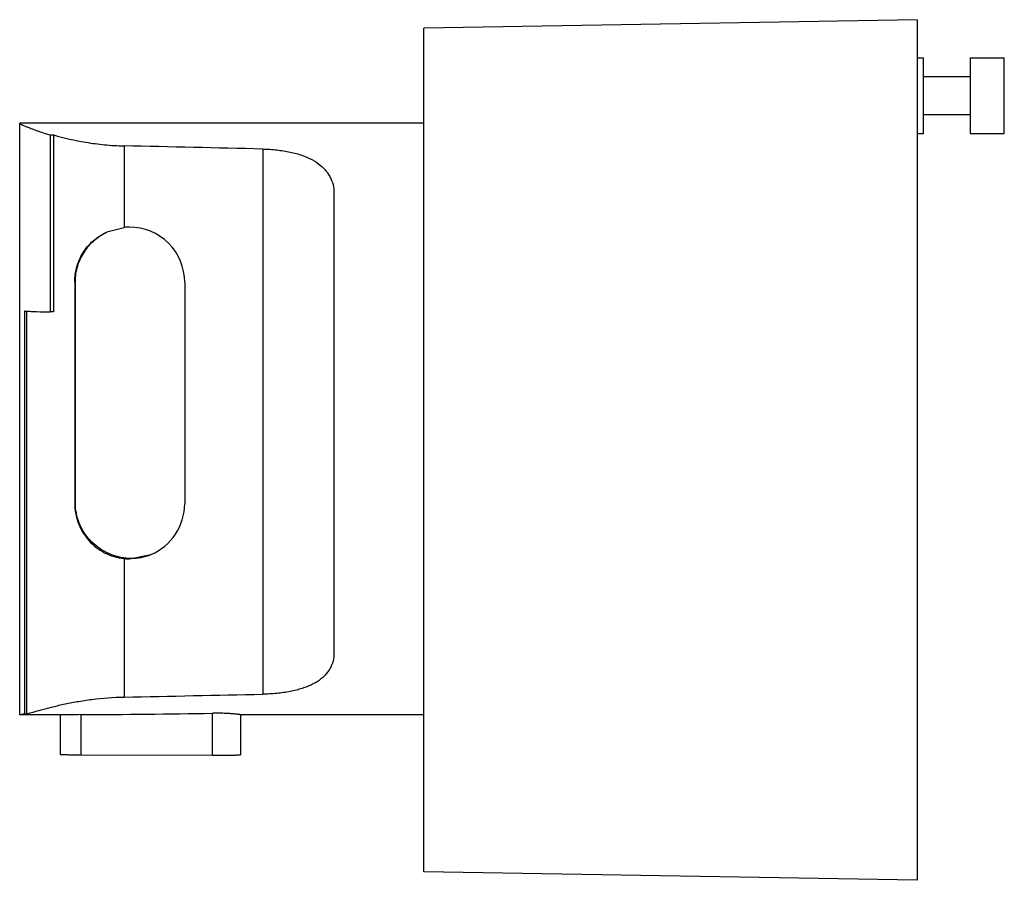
# Model space of a CAD drawing. Header units: millimetres. Extents: x 11.1 to 89, y 35.6 to 103.6.
import ezdxf

# ---------------------------------------------------------------- set-up
doc = ezdxf.new("R2010")
doc.units = ezdxf.units.MM
doc.header["$LTSCALE"] = 9.072213
doc.layers.get('0').update_dxf_attribs({"linetype": 'CONTINUOUS'})

msp = doc.modelspace()

# ---------------------------------------------------------------- linework, layer by layer
at = {"color": 7, "linetype": 'Continuous'}
for p, q in [((82.08, 103.588), (43.08, 102.907)), ((82.08, 103.588), (82.08, 35.588)), ((43.08, 36.269), (43.08, 102.907)), ((82.08, 100.588), (82.58, 100.588)), ((82.58, 94.588), (82.58, 100.588)), ((86.28, 100.588), (88.98, 100.588)), ((86.28, 100.588), (86.28, 94.588)), ((88.98, 94.588), (88.98, 100.588)), ((82.58, 99.088), (86.28, 99.088)), ((82.58, 96.088), (86.28, 96.088)), ((11.146, 95.404), (11.13, 95.398)), ((11.13, 48.662), (11.13, 95.398)), ((43.08, 95.404), (11.146, 95.404)), ((13.53, 94.483), (13.53, 80.496)), ((13.53, 94.483), (13.81, 94.483)), ((13.81, 94.483), (13.808, 80.496)), ((82.08, 94.588), (82.58, 94.588)), ((86.28, 94.588), (88.98, 94.588)), ((19.385, 93.616), (19.385, 87.178)), ((30.344, 93.371), (30.344, 50.289)), ((35.98, 90.215), (35.98, 53.215)), ((18.128, 86.859), (19.385, 87.178)), ((15.534, 82.89), (15.481, 82.867)), ((15.481, 82.867), (15.481, 65.371)), ((15.534, 65.393), (15.534, 82.89)), ((24.175, 82.836), (24.175, 65.34)), ((11.499, 80.573), (11.499, 48.741)), ((11.706, 48.741), (11.706, 80.561)), ((13.808, 80.496), (13.53, 80.496)), ((15.534, 65.393), (15.481, 65.371)), ((19.385, 61.008), (19.385, 50.07)), ((19.529, 61.049), (19.424, 61.005)), ((19.802, 60.987), (21.511, 61.328)), ((11.146, 48.656), (11.13, 48.662)), ((11.499, 48.741), (11.146, 48.656)), ((14.578, 48.656), (11.146, 48.656)), ((11.499, 48.741), (11.706, 48.741)), ((14.329, 48.656), (14.329, 45.546)), ((15.98, 45.504), (15.98, 48.676)), ((26.369, 45.47), (26.369, 48.79)), ((28.581, 48.664), (28.581, 45.513)), ((43.08, 48.656), (28.581, 48.656)), ((15.98, 45.504), (26.369, 45.47)), ((82.08, 35.588), (43.08, 36.269))]:
    msp.add_line(p, q, dxfattribs=at)
for centre, radius, start, end in [((19.807, 82.869), 4.329, 90.06502, 95.04608), ((19.809, 82.833), 4.366, 0.09773, 90.09846), ((19.801, 82.923), 4.275, 95.0415, 95.58346), ((12.39, 92.782), 12.241, 265.82301, 266.68109), ((19.82, 65.341), 4.355, 292.85047, 359.93562), ((19.812, 65.264), 4.278, 264.28399, 264.8036), ((19.816, 65.307), 4.32, 264.79232, 269.80863), ((19.921, 65.351), 4.32, 264.79231, 269.80862), ((19.925, 65.39), 4.359, 269.7511, 291.37564)]:
    msp.add_arc(centre, radius, start, end, dxfattribs=at)
for centre, major_axis, ratio, start_param, end_param in [((-142.532, 72.03), (445.961, -0.517), 0.052399, 1.172779, 1.199292), ((-142.532, 72.03), (445.961, -0.517), 0.052399, -1.19917, -1.172657), ((5.911, 72.03), (159.173, -0.527), 0.146808, -1.507009, -1.441429)]:
    msp.add_ellipse(centre, major_axis=major_axis, ratio=ratio, start_param=start_param, end_param=end_param, dxfattribs=at)
for points, knots in [([(11.13, 95.398), (11.13, 95.396), (11.134, 95.391), (11.142, 95.384), (11.154, 95.375), (11.181, 95.359), (11.226, 95.334), (11.296, 95.3), (11.385, 95.259), (11.493, 95.211), (11.62, 95.157), (11.765, 95.098), (11.929, 95.033), (12.18, 94.936), (12.536, 94.806), (13.012, 94.645), (13.351, 94.538), (13.53, 94.483)], [0, 0, 0, 0, 0.002369, 0.006466, 0.012503, 0.020537, 0.042665, 0.072853, 0.110985, 0.156929, 0.210531, 0.27158, 0.339855, 0.415131, 0.585745, 0.781485, 1, 1, 1, 1]), ([(13.809, 94.484), (14.644, 94.243), (15.98, 93.936), (17.85, 93.688), (18.866, 93.628), (19.385, 93.616)], [0, 0, 0, 0, 0.460819, 0.72458, 1, 1, 1, 1]), ([(30.344, 93.371), (30.716, 93.363), (31.443, 93.316), (32.49, 93.153), (33.444, 92.896), (34.272, 92.541), (34.853, 92.153), (35.227, 91.797), (35.459, 91.515), (35.649, 91.214), (35.85, 90.789), (35.943, 90.447), (35.98, 90.215)], [0, 0, 0, 0, 0.158856, 0.310903, 0.451958, 0.579718, 0.694527, 0.748036, 0.799645, 0.850022, 0.899849, 1, 1, 1, 1]), ([(15.481, 82.867), (15.481, 83.083), (15.513, 83.515), (15.656, 84.144), (15.887, 84.739), (16.2, 85.289), (16.587, 85.784), (17.041, 86.219), (17.556, 86.585), (17.933, 86.778), (18.128, 86.86)], [0, 0, 0, 0, 0.127995, 0.254902, 0.38025, 0.504265, 0.627532, 0.750806, 0.874804, 1, 1, 1, 1]), ([(15.534, 82.89), (15.534, 83.099), (15.565, 83.517), (15.703, 84.131), (15.929, 84.717), (16.236, 85.265), (16.618, 85.764), (17.067, 86.203), (17.572, 86.576), (17.941, 86.774), (18.131, 86.859)], [0, 0, 0, 0, 0.125074, 0.250148, 0.375216, 0.500256, 0.62525, 0.750196, 0.87511, 1, 1, 1, 1]), ([(11.681, 80.561), (11.797, 80.554), (12.056, 80.541), (12.672, 80.517), (13.172, 80.504), (13.53, 80.496)], [0, 0, 0, 0, 0.188352, 0.419395, 1, 1, 1, 1]), ([(15.481, 65.371), (15.481, 65.1), (15.532, 64.558), (15.754, 63.779), (16.109, 63.06), (16.584, 62.42), (17.164, 61.876), (17.838, 61.444), (18.585, 61.14), (19.117, 61.035), (19.385, 61.008)], [0, 0, 0, 0, 0.127071, 0.253087, 0.37755, 0.500928, 0.624162, 0.748159, 0.873468, 1, 1, 1, 1]), ([(19.529, 61.049), (19.261, 61.073), (18.729, 61.173), (17.973, 61.466), (17.282, 61.892), (16.679, 62.436), (16.184, 63.08), (15.815, 63.804), (15.586, 64.584), (15.535, 65.124), (15.534, 65.393)], [0, 0, 0, 0, 0.124853, 0.249748, 0.374696, 0.499692, 0.624732, 0.749814, 0.874911, 1, 1, 1, 1]), ([(35.98, 53.215), (35.943, 52.996), (35.85, 52.673), (35.649, 52.275), (35.458, 51.994), (35.226, 51.731), (34.952, 51.49), (34.637, 51.269), (34.282, 51.07), (33.889, 50.894), (33.46, 50.741), (32.997, 50.611), (32.33, 50.463), (31.442, 50.339), (30.716, 50.297), (30.344, 50.289)], [0, 0, 0, 0, 0.096617, 0.144866, 0.193878, 0.244378, 0.297093, 0.352667, 0.411571, 0.47406, 0.540253, 0.610086, 0.683297, 0.838042, 1, 1, 1, 1]), ([(11.707, 48.741), (11.866, 48.785), (12.241, 48.893), (12.885, 49.075), (13.687, 49.286), (14.631, 49.507), (15.696, 49.717), (17.288, 49.959), (18.535, 50.053), (19.385, 50.07)], [0, 0, 0, 0, 0.06337, 0.149859, 0.25691, 0.381756, 0.521559, 0.67342, 1, 1, 1, 1]), ([(15.98, 48.676), (15.709, 48.675), (15.328, 48.669), (14.86, 48.659), (14.664, 48.656), (14.578, 48.656)], [0, 0, 0, 0, 0.579688, 0.816099, 1, 1, 1, 1]), ([(28.581, 48.664), (28.581, 48.665), (28.577, 48.668), (28.569, 48.67), (28.555, 48.674), (28.535, 48.678), (28.511, 48.682), (28.481, 48.687), (28.445, 48.692), (28.388, 48.7), (28.304, 48.71), (28.189, 48.722), (28.057, 48.734), (27.909, 48.746), (27.746, 48.758), (27.505, 48.772), (27.183, 48.785), (26.781, 48.793), (26.507, 48.792), (26.369, 48.79)], [0, 0, 0, 0, 0.001778, 0.005811, 0.01227, 0.021171, 0.032506, 0.046248, 0.062351, 0.080766, 0.124329, 0.176446, 0.236507, 0.303855, 0.377712, 0.457265, 0.629736, 0.813504, 1, 1, 1, 1]), ([(14.329, 45.546), (14.329, 45.545), (14.332, 45.544), (14.338, 45.542), (14.348, 45.54), (14.361, 45.538), (14.378, 45.537), (14.408, 45.534), (14.455, 45.531), (14.522, 45.528), (14.603, 45.524), (14.697, 45.521), (14.803, 45.518), (14.921, 45.515), (15.098, 45.512), (15.341, 45.509), (15.653, 45.506), (15.869, 45.504), (15.98, 45.504)], [0, 0, 0, 0, 0.001632, 0.005294, 0.011188, 0.01934, 0.029754, 0.042422, 0.074413, 0.115051, 0.164042, 0.220996, 0.285456, 0.356935, 0.43484, 0.60742, 0.797896, 1, 1, 1, 1]), ([(26.369, 45.47), (26.507, 45.47), (26.78, 45.47), (27.182, 45.471), (27.504, 45.474), (27.745, 45.477), (27.908, 45.48), (28.056, 45.483), (28.189, 45.487), (28.304, 45.49), (28.388, 45.494), (28.445, 45.497), (28.48, 45.499), (28.511, 45.501), (28.535, 45.503), (28.555, 45.505), (28.569, 45.508), (28.576, 45.509), (28.581, 45.511), (28.581, 45.513)], [0, 0, 0, 0, 0.186676, 0.37065, 0.543384, 0.623072, 0.697043, 0.764468, 0.824557, 0.87664, 0.920105, 0.938448, 0.954467, 0.968113, 0.979343, 0.988131, 0.994469, 0.998373, 1, 1, 1, 1])]:
    msp.add_open_spline(points, degree=3, knots=knots, dxfattribs=at)

doc.saveas('drawing.dxf')
